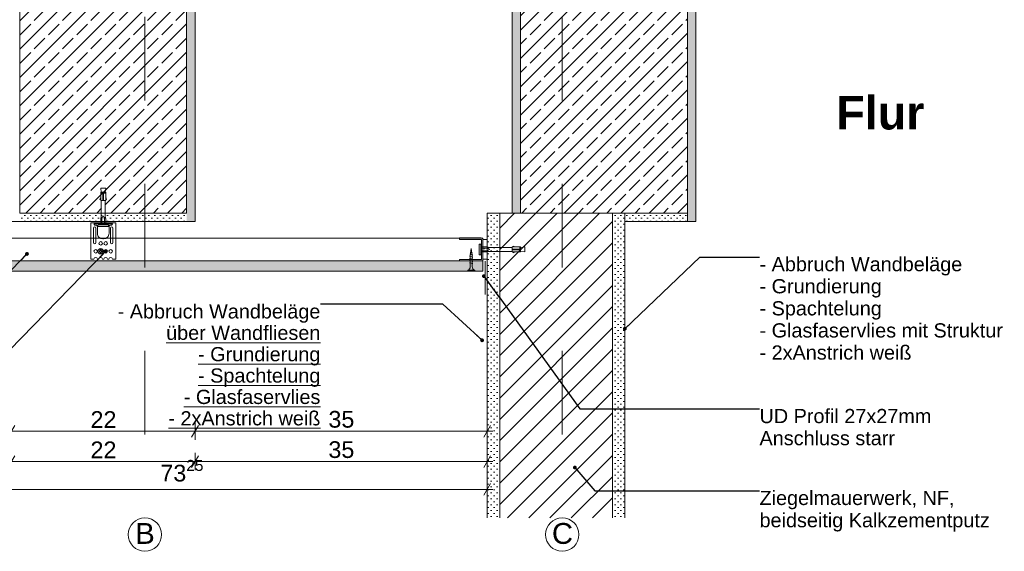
# Model space of a CAD drawing. Header units: metres. Extents: x 0 to 114, y 1 to 7.
# Tile 15 of 50: x 3.402 to 4.582, y 3.31 to 3.947. Entities that reach past the tile are written whole.
import ezdxf

# ---------------------------------------------------------------- set-up
doc = ezdxf.new("R2010")
doc.units = ezdxf.units.M
doc.header["$MEASUREMENT"] = 0
doc.linetypes.add('Achse', pattern=[0.04, 0.02, -0.01, 0, -0.01])
doc.linetypes.add('Wipeout_Contour', pattern=[1, 0, -1])
for name, color, linetype in [('152 - Bemaßung_ Beschriftung.Ausbau', 7, 'Continuous'), ('301 - Elemente.Linie', 7, 'Continuous'), ('302 - Elemente.Schraffur', 7, 'Continuous'), ('605 - Struktur.Wand Innen', 7, 'Continuous'), ('608 - Struktur.Träger', 7, 'Continuous'), ('653 - Abdeckung.TB Verkofferung', 7, 'Continuous'), ('Neubau_653 - Abdeckung.TB Verkofferung', 7, 'Continuous'), ('Neubau_660 - Unterkonstruktion.Trockenbau', 7, 'Continuous')]:
    doc.layers.add(name, color=color, linetype=linetype)
doc.styles.add('ERSTELLTER_STIL_1', font='txt')
doc.styles.add('ERSTELLTER_STIL_2', font='txt')
doc.dimstyles.new('ERSTELLTER_STIL__1', dxfattribs={"dimtxt": 0.02, "dimasz": 0.01064, "dimexe": 0.18, "dimexo": 0.0625, "dimgap": 0, "dimtad": 1, "dimtih": 1, "dimtoh": 1, "dimzin": 0, "dimdsep": 46, "dimtxsty": 'ERSTELLTER_STIL_1', "dimblk": 'ARROWHEAD_2', "dimblk1": 'ARROWHEAD_2', "dimblk2": 'ARROWHEAD_2', "dimcen": 0.09, "dimse1": 1, "dimse2": 1, "dimclrd": 7, "dimclre": 7, "dimclrt": 7, "dimazin": 0, "dimtfac": 1, "dimtdec": 4, "dimtmove": 0, "dimatfit": 3, "dimfxl": 1, "dimtolj": 1, "dimtzin": 0, "dimarcsym": 0})
doc.dimstyles.new('ERSTELLTER_STIL__3', dxfattribs={"dimtxt": 0.18, "dimasz": 0.00912, "dimexe": 0.18, "dimexo": 0.0625, "dimgap": 0, "dimtad": 0, "dimtih": 1, "dimtoh": 1, "dimdec": 4, "dimzin": 0, "dimdsep": 46, "dimcen": 0.09, "dimadec": 0, "dimazin": 0, "dimtfac": 1, "dimtdec": 4, "dimtmove": 0, "dimatfit": 3, "dimldrblk": 'ARROWHEAD_11', "dimfxl": 1, "dimtolj": 1, "dimtzin": 0, "dimarcsym": 0})
pattern_1 = [(45, (0, 0), (-0.003535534, 0.003535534), [0, -0.005])]
pattern_2 = [(45, (0, 0), (-0.01697056, 0.01697056), []), (45, (-0.008485, 0.008485), (-0.01697056, 0.01697056), [0.018, -0.006])]

# ---------------------------------------------------------------- blocks, each defined once
blk = doc.blocks.new('*D247')
at = {"layer": '152 - Bemaßung_ Beschriftung.Ausbau', "color": 7, "linetype": 'Continuous', "lineweight": 5}
for p, q in [((3.3961, 3.4608), (3.388, 3.4468)), ((3.3921, 3.4433), (3.3921, 3.4643)), ((3.6161, 3.4608), (3.608, 3.4468)), ((3.6121, 3.4433), (3.6121, 3.4643)), ((3.3921, 3.4538), (3.6121, 3.4538))]:
    blk.add_line(p, q, dxfattribs=at)
at = {"layer": '152 - Bemaßung_ Beschriftung.Ausbau', "color": 7, "lineweight": 5, "insert": (3.4869, 3.4578), "char_height": 0.02, "attachment_point": 7, "style": 'ERSTELLTER_STIL_1'}
blk.add_mtext('\\A1;{\\pql;\\fArial|b0|i0|c0|p38;22}', dxfattribs=at)
blk = doc.blocks.new('ARROWHEAD_2')
at = {"color": 0, "linetype": 'Continuous', "lineweight": 0}
for p, q in [((0, 0), (-1, 0)), ((-0.38, -0.66), (0.38, 0.66))]:
    blk.add_line(p, q, dxfattribs=at)
blk = doc.blocks.new('*D248')
at = {"layer": '152 - Bemaßung_ Beschriftung.Ausbau', "color": 7, "linetype": 'Continuous', "lineweight": 5}
for p, q in [((3.6161, 3.4608), (3.608, 3.4468)), ((3.6121, 3.4433), (3.6121, 3.4643)), ((3.958, 3.4468), (3.9661, 3.4608)), ((3.9621, 3.4433), (3.9621, 3.4643)), ((3.6121, 3.4538), (3.9621, 3.4538)), ((3.9621, 3.4538), (3.9689, 3.4538))]:
    blk.add_line(p, q, dxfattribs=at)
at = {"layer": '152 - Bemaßung_ Beschriftung.Ausbau', "color": 7, "lineweight": 5, "insert": (3.7719, 3.4578), "char_height": 0.02, "attachment_point": 7, "style": 'ERSTELLTER_STIL_1'}
blk.add_mtext('\\A1;{\\pql;\\fArial|b0|i0|c0|p38;35}', dxfattribs=at)
blk = doc.blocks.new('*D250')
at = {"layer": '152 - Bemaßung_ Beschriftung.Ausbau', "color": 7, "linetype": 'Continuous', "lineweight": 5}
for p, q in [((3.3961, 3.4245), (3.388, 3.4105)), ((3.3921, 3.407), (3.3921, 3.428)), ((3.6161, 3.4245), (3.608, 3.4105)), ((3.6121, 3.407), (3.6121, 3.428)), ((3.3921, 3.4175), (3.6121, 3.4175))]:
    blk.add_line(p, q, dxfattribs=at)
at = {"layer": '152 - Bemaßung_ Beschriftung.Ausbau', "color": 7, "lineweight": 5, "insert": (3.4869, 3.4215), "char_height": 0.02, "attachment_point": 7, "style": 'ERSTELLTER_STIL_1'}
blk.add_mtext('\\A1;{\\pql;\\fArial|b0|i0|c0|p38;22}', dxfattribs=at)
blk = doc.blocks.new('*D251')
at = {"layer": '152 - Bemaßung_ Beschriftung.Ausbau', "color": 7, "linetype": 'Continuous', "lineweight": 5}
for p, q in [((3.6161, 3.4245), (3.608, 3.4105)), ((3.6121, 3.407), (3.6121, 3.428)), ((3.958, 3.4105), (3.9661, 3.4245)), ((3.9621, 3.407), (3.9621, 3.428)), ((3.6121, 3.4175), (3.9621, 3.4175)), ((3.9621, 3.4175), (3.9689, 3.4175))]:
    blk.add_line(p, q, dxfattribs=at)
at = {"layer": '152 - Bemaßung_ Beschriftung.Ausbau', "color": 7, "lineweight": 5, "insert": (3.7719, 3.4215), "char_height": 0.02, "attachment_point": 7, "style": 'ERSTELLTER_STIL_1'}
blk.add_mtext('\\A1;{\\pql;\\fArial|b0|i0|c0|p38;35}', dxfattribs=at)
blk = doc.blocks.new('*D252')
at = {"layer": '152 - Bemaßung_ Beschriftung.Ausbau', "color": 7, "linetype": 'Continuous', "lineweight": 5}
for p, q in [((3.2336, 3.3911), (3.2255, 3.3771)), ((3.2296, 3.3736), (3.2296, 3.3946)), ((3.958, 3.3771), (3.9661, 3.3911)), ((3.9621, 3.3736), (3.9621, 3.3946)), ((3.2227, 3.3841), (3.2296, 3.3841)), ((3.2296, 3.3841), (3.9621, 3.3841)), ((3.9621, 3.3841), (3.9689, 3.3841))]:
    blk.add_line(p, q, dxfattribs=at)
at = {"layer": '152 - Bemaßung_ Beschriftung.Ausbau', "color": 7, "lineweight": 5, "insert": (3.5706, 3.3878), "char_height": 0.02, "attachment_point": 7, "style": 'ERSTELLTER_STIL_1'}
blk.add_mtext('\\A1;{\\pql;\\fArial|b0|i0|c0|p38;73\\fArial|b0|i0|c0|p38;\\A1{\\H.66x;\\S25^  ;}}', dxfattribs=at)
blk = doc.blocks.new('ARROWHEAD_11')
at = {"color": 0, "linetype": 'Continuous', "lineweight": 0}
blk.add_line((0, 0), (-1, 0), dxfattribs=at)
at = {"color": 0, "linetype": 'Continuous', "lineweight": 0, "const_width": 0.25, "flags": 128}
blk.add_lwpolyline([(-0.125, 0, 1), (0.125, 0, 1)], format="xyb", close=True, dxfattribs=at)

msp = doc.modelspace()

# ---------------------------------------------------------------- hatches: boundary and pattern name
at = {"layer": '302 - Elemente.Schraffur', "linetype": 'Continuous', "lineweight": 13, "true_color": 0xafafaf}
msp.add_hatch(color=253, dxfattribs=at).paths.add_polyline_path([(3.5026, 3.6843, 0.09902), (3.5051, 3.6848), (3.4991, 3.6848, 0.09902), (3.5016, 3.6843)])
at = {"layer": 'Neubau_653 - Abdeckung.TB Verkofferung', "linetype": 'Continuous', "lineweight": 5}
h = msp.add_hatch(dxfattribs=at)
h.set_pattern_fill('Gips_0010', style=0, pattern_type=2)
h.set_pattern_definition(pattern_1)
h.paths.add_polyline_path([(3.2421, 3.6455), (3.9571, 3.6455), (3.9571, 3.658), (3.2921, 3.658), (3.2421, 3.658)])

# ---------------------------------------------------------------- linework, layer by layer
at = {"layer": '301 - Elemente.Linie', "color": 1, "linetype": 'Continuous', "lineweight": 5}
for p, q in [((3.5006, 3.7008), (3.5006, 3.7083)), ((3.5036, 3.7083), (3.5036, 3.7008)), ((3.4911, 3.7023), (3.4971, 3.7023)), ((3.4913, 3.7033), (3.5128, 3.7033)), ((3.5131, 3.7023), (3.5071, 3.7023)), ((3.5051, 3.6848), (3.4991, 3.6848)), ((3.9619, 3.673), (3.9544, 3.673)), ((3.9544, 3.67), (3.9619, 3.67)), ((3.959, 3.6722), (3.958, 3.6722)), ((3.959, 3.6692), (3.958, 3.6692))]:
    msp.add_line(p, q, dxfattribs=at)
at = {"layer": '301 - Elemente.Linie', "color": 1, "linetype": 'Continuous', "lineweight": 5, "flags": 128}
for points in [[(3.4951, 3.699), (3.4951, 3.6908, 0.414214), (3.5016, 3.6843), (3.5026, 3.6843, 0.414214), (3.5091, 3.6908), (3.5091, 3.699, -0.414214), (3.5106, 3.7005), (3.5114, 3.7005, 0.106221), (3.512, 3.7006, 0.101364), (3.5126, 3.701, 0.095175), (3.5129, 3.7016, 0.091218), (3.5131, 3.7023, 0.091218), (3.5129, 3.7029, 0.047767), (3.5128, 3.7033), (3.5171, 3.7033), (3.5171, 3.6598), (3.5132, 3.6598, 1), (3.5089, 3.6598), (3.5072, 3.6598, 1), (3.5029, 3.6598), (3.5012, 3.6598, 1), (3.4969, 3.6598), (3.4952, 3.6598, 1), (3.4909, 3.6598), (3.4871, 3.6598), (3.4871, 3.7033), (3.4913, 3.7033, 0.047767), (3.4912, 3.7029, 0.091218), (3.4911, 3.7023, 0.091218), (3.4912, 3.7016, 0.095175), (3.4915, 3.701, 0.101364), (3.4921, 3.7006, 0.106221), (3.4927, 3.7005), (3.4936, 3.7005, -0.414214)], [(3.4903, 3.697), (3.4903, 3.6798, 1), (3.4933, 3.6798), (3.4933, 3.697, 1)], [(3.5138, 3.6798), (3.5138, 3.697, 1), (3.5108, 3.697), (3.5108, 3.6798, 1)], [(3.4986, 3.6713), (3.4986, 3.6703, -0.414214), (3.4981, 3.6698), (3.4971, 3.6698), (3.4971, 3.6688), (3.4981, 3.6688, -0.414214), (3.4986, 3.6683), (3.4986, 3.6673), (3.4996, 3.6673), (3.4996, 3.6683, -0.414214), (3.5001, 3.6688), (3.5011, 3.6688), (3.5011, 3.6698), (3.5001, 3.6698, -0.414214), (3.4996, 3.6703), (3.4996, 3.6713)]]:
    msp.add_lwpolyline(points, format="xyb", close=True, dxfattribs=at)
at = {"layer": '301 - Elemente.Linie', "color": 1, "linetype": 'Continuous', "lineweight": 5}
for points in [[(3.496, 3.6991), (3.499, 3.6989, 0.038322), (3.5051, 3.6989), (3.5081, 3.6991, 0.39195), (3.5086, 3.6996), (3.5086, 3.7003, 0.414214), (3.5081, 3.7008), (3.4961, 3.7008, 0.414214), (3.4956, 3.7003), (3.4956, 3.6996, 0.39195)], [(3.9527, 3.6655), (3.9525, 3.6684, -0.038322), (3.9525, 3.6746), (3.9527, 3.6775, -0.39195), (3.9532, 3.678), (3.9539, 3.678, -0.414214), (3.9544, 3.6775), (3.9544, 3.6655, -0.414214), (3.9539, 3.665), (3.9532, 3.665, -0.39195)]]:
    msp.add_lwpolyline(points, format="xyb", close=True, dxfattribs=at)
at = {"layer": '301 - Elemente.Linie', "color": 1, "linetype": 'Continuous', "lineweight": 5, "flags": 128}
msp.add_lwpolyline([(3.4971, 3.7033), (3.4971, 3.7023), (3.5071, 3.7023), (3.5071, 3.7033)], dxfattribs=at)
msp.add_lwpolyline([(3.965, 3.669), (3.9619, 3.67), (3.9649, 3.6713, 0.659396), (3.9649, 3.6717), (3.9619, 3.673), (3.965, 3.674)], format="xyb", dxfattribs=at)
at = {"layer": '301 - Elemente.Linie', "color": 1, "linetype": 'Continuous', "lineweight": 5}
for centre, radius in [((3.4991, 3.6788), 0.00215), ((3.5051, 3.6788), 0.00215), ((3.4931, 3.6693), 0.00215), ((3.4991, 3.6693), 0.00325), ((3.5051, 3.6693), 0.00215), ((3.5111, 3.6693), 0.00215)]:
    msp.add_circle(centre, radius, dxfattribs=at)
at = {"layer": '301 - Elemente.Linie', "color": 160, "linetype": 'Continuous', "lineweight": 9, "true_color": 0x3232ff}
msp.add_circle((3.5521, 3.33), 0.02, dxfattribs=at)
at = {"layer": '605 - Struktur.Wand Innen', "color": 7, "linetype": 'Continuous', "lineweight": 18}
for p, q in [((3.9621, 3.715), (3.9621, 3.35)), ((4.1271, 3.705), (4.1271, 3.35))]:
    msp.add_line(p, q, dxfattribs=at)
at = {"layer": '608 - Struktur.Träger', "color": 7, "linetype": 'Continuous', "lineweight": 5}
for p, q in [((3.6121, 4.355), (3.6121, 3.705)), ((4.2121, 4.255), (4.2121, 3.705)), ((3.3921, 3.705), (3.6121, 3.705))]:
    msp.add_line(p, q, dxfattribs=at)
at = {"layer": '608 - Struktur.Träger', "color": 7, "linetype": 'Continuous', "lineweight": 5, "flags": 128}
msp.add_lwpolyline([(4.2121, 3.705), (4.2021, 3.705), (4.1271, 3.705)], dxfattribs=at)
at = {"layer": '653 - Abdeckung.TB Verkofferung', "color": 1, "linetype": 'Continuous', "lineweight": 13}
msp.add_line((3.9596, 3.6174), (3.9596, 3.6574), dxfattribs=at)
at = {"layer": '653 - Abdeckung.TB Verkofferung', "color": 1, "linetype": 'Continuous', "lineweight": 9, "flags": 128}
msp.add_lwpolyline([(3.9571, 3.685), (3.2921, 3.685), (3.2921, 3.658), (3.9571, 3.658)], close=True, dxfattribs=at)
at = {"layer": 'Neubau_653 - Abdeckung.TB Verkofferung', "color": 1, "linetype": 'Continuous', "lineweight": 13, "flags": 128}
msp.add_lwpolyline([(3.2421, 3.6455), (3.9571, 3.6455), (3.9571, 3.658), (3.2921, 3.658), (3.2421, 3.658)], close=True, dxfattribs=at)
at = {"layer": 'Neubau_660 - Unterkonstruktion.Trockenbau', "color": 1, "linetype": 'Continuous', "lineweight": 5}
for p, q in [((3.9421, 3.6701), (3.9439, 3.6699)), ((3.9411, 3.6633), (3.9451, 3.6623)), ((3.9411, 3.6607), (3.9451, 3.6597)), ((3.9411, 3.6581), (3.9451, 3.6571)), ((3.9414, 3.6657), (3.9449, 3.6649)), ((3.9418, 3.6679), (3.9444, 3.6674)), ((3.9388, 3.6465), (3.9473, 3.6465)), ((3.9411, 3.6555), (3.9451, 3.6545))]:
    msp.add_line(p, q, dxfattribs=at)
at = {"layer": 'Neubau_660 - Unterkonstruktion.Trockenbau', "color": 1, "linetype": 'Continuous', "lineweight": 5, "flags": 128}
for points in [[(3.9291, 3.6578), (3.9551, 3.6578, 0.414214), (3.9571, 3.6598), (3.9571, 3.6833, 0.414214), (3.9551, 3.6853), (3.9291, 3.6853), (3.9291, 3.6835), (3.9551, 3.6835, -0.414214), (3.9553, 3.6833), (3.9553, 3.6598, -0.414214), (3.9551, 3.6595), (3.9291, 3.6595)], [(3.9442, 3.6636), (3.9442, 3.651, 0.304192), (3.9473, 3.6465), (3.9473, 3.6455), (3.9388, 3.6455), (3.9388, 3.6465, 0.304191), (3.9419, 3.651), (3.9419, 3.6636), (3.9431, 3.6727)]]:
    msp.add_lwpolyline(points, format="xyb", close=True, dxfattribs=at)
msp.add_lwpolyline([(3.9571, 3.6833), (3.9621, 3.6833), (3.9621, 3.6598), (3.9571, 3.6598)], close=True, dxfattribs=at)

# ---------------------------------------------------------------- texts
at = {"layer": '152 - Bemaßung_ Beschriftung.Ausbau', "color": 7, "linetype": 'Continuous', "lineweight": 9, "insert": (4.3804, 3.8146), "char_height": 0.04, "attachment_point": 7, "style": 'ERSTELLTER_STIL_2'}
msp.add_mtext('\\A1;{\\pql;\\fArial|b1|i0|c0|p38;Flur}', dxfattribs=at)
at = {"layer": '152 - Bemaßung_ Beschriftung.Ausbau', "color": 7, "linetype": 'Continuous', "lineweight": 9, "char_height": 0.017, "style": 'ERSTELLTER_STIL_1'}
for s, insert, attachment_point, line_spacing_factor in [('\\A1;{\\pql;\\fArial|b0|i0|c0|p38;- \\fArial|b0|i0|c0|p38;Abbruch Wandbe\\fArial|b0|i0|c0|p38;läge\\P\\pql;\\fArial|b0|i0|c0|p38;- Grundierung\\P\\pql;\\fArial|b0|i0|c0|p38;- Spachtelung\\P\\pql;\\fArial|b0|i0|c0|p38;- Glasfaservlies mit Struktur\\P\\pql;\\fArial|b0|i0|c0|p38;- 2xAnstrich weiß}', (4.2884, 3.6624), 1, 0.9334), ('\\A1;{\\pqr;\\fArial|b0|i0|c0|p38;- Abbruch Wandbeläge\\P\\pqr;\\fArial|b0|i0|c0|p38;\\L\\Lüber Wandfliesen\\P\\pqr;\\fArial|b0|i0|c0|p38;- Grundierung\\P\\pqr;\\fArial|b0|i0|c0|p38;- Spachtelung\\P\\pqr;\\fArial|b0|i0|c0|p38;- Glasfaservlies\\P\\pqr;\\fArial|b0|i0|c0|p38;- 2xAnstrich weiß }', (3.7623, 3.6058), 3, 0.90335), ('\\A1;{\\pql;\\fArial|b0|i0|c0|p38;UD Profil 27x27mm\\P\\pql;\\fArial|b0|i0|c0|p38;Anschluss starr}', (4.2884, 3.4805), 1, 0.93321), ('\\A1;{\\pql;\\fArial|b0|i0|c0|p38;Ziegelmauerwerk, NF,\\P\\pql;\\fArial|b0|i0|c0|p38;beidseitig Kalkzementputz}', (4.2884, 3.3824), 1, 0.940037)]:
    msp.add_mtext(s, dxfattribs=dict(at, insert=insert, attachment_point=attachment_point, line_spacing_factor=line_spacing_factor))
at = {"layer": '152 - Bemaßung_ Beschriftung.Ausbau', "color": 160, "linetype": 'Continuous', "lineweight": 9, "true_color": 0x3232ff, "char_height": 0.025, "attachment_point": 4, "style": 'ERSTELLTER_STIL_1'}
for s, insert in [('\\A1;{\\pql;\\fArial|b0|i0|c0|p38;B}', (3.5406, 3.3314)), ('\\A1;{\\pql;\\fArial|b0|i0|c0|p38;C}', (4.0397, 3.3312))]:
    msp.add_mtext(s, dxfattribs=dict(at, insert=insert))

# ---------------------------------------------------------------- dimensions: what is measured, and where the dimension line sits
at = {"layer": '152 - Bemaßung_ Beschriftung.Ausbau', "color": 7, "linetype": 'Continuous', "lineweight": 5}
for base, p1, p2, picture, middle in [((3.6121, 3.4538), (3.3921, 3.705), (3.6121, 3.705), '*D247', (3.5021, 3.4678)), ((3.6121, 3.4175), (3.3921, 3.705), (3.6121, 3.705), '*D250', (3.5021, 3.4315)), ((3.9621, 3.4538), (3.6121, 3.705), (3.9621, 3.715), '*D248', (3.7871, 3.4678)), ((3.9621, 3.4175), (3.6121, 3.705), (3.9621, 3.715), '*D251', (3.7871, 3.4315))]:
    dim = msp.add_linear_dim(base=base, p1=p1, p2=p2, dimstyle='ERSTELLTER_STIL__1', dxfattribs=at)
    dim.commit()
    dim.dimension.update_dxf_attribs({"geometry": picture, "text_midpoint": middle, "dimtype": 160})

# ---------------------------------------------------------------- leaders
at = {"layer": '152 - Bemaßung_ Beschriftung.Ausbau', "color": 7, "linetype": 'Continuous', "lineweight": 9, "annotation_type": 0, "has_hookline": 1}
for points, hookline_direction, text_width in [([(3.5051, 3.6693), (3.3482, 3.5085), (3.0303, 3.5085)], 1, 0.1607), ([(3.4108, 3.6661), (3.2978, 3.5492), (3.0303, 3.5492)], 1, 0.2379), ([(4.1271, 3.5766), (4.2167, 3.6624), (4.2884, 3.6624)], 0, 0.291), ([(3.956, 3.5627), (3.909, 3.6058), (3.7623, 3.6058)], 1, 0.2409)]:
    msp.add_leader(points, dimstyle='ERSTELLTER_STIL__3', dxfattribs=dict(at, hookline_direction=hookline_direction, text_width=text_width))

# ---------------------------------------------------------------- wipeouts: each hides what was drawn before it
at = {"color": 254, "linetype": 'Wipeout_Contour', "lineweight": 0, "ltscale": 21.534871}
msp.add_wipeout([(3.9771, 3.715), (3.9771, 3.35), (4.1121, 3.35), (4.1121, 3.715)], dxfattribs=at).dxf.layer = '605 - Struktur.Wand Innen'
at = {"color": 254, "linetype": 'Wipeout_Contour', "lineweight": 0, "ltscale": 21.42032}
msp.add_wipeout([(3.4021, 3.715), (3.6021, 3.715), (3.6021, 4.365), (3.4021, 4.365)], dxfattribs=at).dxf.layer = '608 - Struktur.Träger'

# ---------------------------------------------------------------- next in the draw order: hatches: boundary and pattern name
at = {"layer": '605 - Struktur.Wand Innen', "linetype": 'Continuous', "lineweight": 5}
h = msp.add_hatch(dxfattribs=at)
h.set_pattern_fill('MW_Ziegel_0010', style=0, pattern_type=2)
h.set_pattern_definition([(45, (0, 0), (-0.01272792, 0.01272792), [])])
h.paths.add_polyline_path([(3.9771, 3.715), (3.9771, 3.35), (4.1121, 3.35), (4.1121, 3.715)])
at = {"layer": '608 - Struktur.Träger', "linetype": 'Continuous', "lineweight": 5}
h = msp.add_hatch(dxfattribs=at)
h.set_pattern_fill('Beton__Stahlbeton_0010', style=0, pattern_type=2)
h.set_pattern_definition(pattern_2)
h.paths.add_polyline_path([(3.4021, 3.715), (3.6021, 3.715), (3.6021, 4.365), (3.4021, 4.365)])
h = msp.add_hatch(dxfattribs=at)
h.set_pattern_fill('Gips_0010', style=0, pattern_type=2)
h.set_pattern_definition(pattern_1)
h.paths.add_polyline_path([(3.6021, 3.705), (3.6121, 3.705), (3.6121, 4.365), (3.6021, 4.365), (3.6021, 3.715)])
h = msp.add_hatch(dxfattribs=at)
h.set_pattern_fill('Gips_0010', style=0, pattern_type=2)
h.set_pattern_definition(pattern_1)
h.paths.add_polyline_path([(3.6021, 3.715), (3.4021, 3.715), (3.4021, 3.705), (3.6021, 3.705)])
h = msp.add_hatch(dxfattribs=at)
h.set_pattern_fill('Gips_0010', style=0, pattern_type=2)
h.set_pattern_definition(pattern_1)
h.paths.add_polyline_path([(3.9621, 3.715), (3.9771, 3.715), (3.9771, 3.35), (3.9621, 3.35)])
h = msp.add_hatch(dxfattribs=at)
h.set_pattern_fill('Gips_0010', style=0, pattern_type=2)
h.set_pattern_definition(pattern_1)
h.paths.add_polyline_path([(4.1121, 3.715), (4.1271, 3.715), (4.1271, 3.35), (4.1121, 3.35)])

# ---------------------------------------------------------------- next in the draw order: linework, layer by layer
at = {"layer": '301 - Elemente.Linie', "color": 160, "linetype": 'Achse', "lineweight": 9, "true_color": 0x3232ff}
msp.add_line((3.5521, 4.75), (3.5521, 3.35), dxfattribs=at)
at = {"layer": '301 - Elemente.Linie', "color": 1, "linetype": 'Continuous', "lineweight": 5}
for p, q in [((3.4991, 3.739), (3.5016, 3.739)), ((3.5016, 3.73), (3.5026, 3.73)), ((3.5026, 3.739), (3.5051, 3.739)), ((3.9921, 3.671), (3.9921, 3.672)), ((4.0011, 3.672), (4.0011, 3.6745)), ((4.0011, 3.6685), (4.0011, 3.671))]:
    msp.add_line(p, q, dxfattribs=at)
for points in [[(3.4996, 3.74), (3.4991, 3.745), (3.5051, 3.745), (3.5046, 3.74)], [(3.4991, 3.731), (3.4981, 3.7312), (3.4991, 3.734)], [(3.5051, 3.731), (3.5061, 3.7312), (3.5051, 3.734)], [(3.9931, 3.6745), (3.9933, 3.6755), (3.9961, 3.6745)], [(4.0021, 3.669), (4.0071, 3.6685), (4.0071, 3.6745), (4.0021, 3.674)], [(3.9931, 3.6685), (3.9933, 3.6675), (3.9961, 3.6685)]]:
    msp.add_lwpolyline(points, dxfattribs=at)
for points in [[(3.4991, 3.74), (3.5016, 3.74), (3.5016, 3.73), (3.4991, 3.73)], [(3.5026, 3.73), (3.5051, 3.73), (3.5051, 3.74), (3.5026, 3.74)], [(3.9921, 3.672), (3.9921, 3.6745), (4.0021, 3.6745), (4.0021, 3.672)], [(4.0021, 3.6685), (4.0021, 3.671), (3.9921, 3.671), (3.9921, 3.6685)]]:
    msp.add_lwpolyline(points, close=True, dxfattribs=at)
at = {"layer": '301 - Elemente.Linie', "color": 1, "linetype": 'Continuous', "lineweight": 5, "flags": 128}
for points in [[(3.4991, 3.7008), (3.4991, 3.7083), (3.4996, 3.7114), (3.4996, 3.73)], [(3.5051, 3.7008), (3.5051, 3.7083), (3.5046, 3.7114), (3.5046, 3.73)], [(3.9544, 3.6745), (3.9619, 3.6745), (3.965, 3.674), (3.9921, 3.674)], [(3.9544, 3.6685), (3.9619, 3.6685), (3.965, 3.669), (3.9921, 3.669)]]:
    msp.add_lwpolyline(points, dxfattribs=at)
msp.add_lwpolyline([(3.4996, 3.7114), (3.5006, 3.7083), (3.5018, 3.7112, -0.659396), (3.5023, 3.7112), (3.5036, 3.7083), (3.5046, 3.7114)], format="xyb", dxfattribs=at)
at = {"layer": '301 - Elemente.Linie', "color": 160, "linetype": 'Continuous', "lineweight": 9, "true_color": 0x3232ff}
msp.add_circle((4.0521, 3.33), 0.02, dxfattribs=at)
at = {"layer": '605 - Struktur.Wand Innen', "color": 7, "linetype": 'Continuous', "lineweight": 18}
for p, q in [((3.9921, 3.715), (3.9621, 3.715)), ((3.9771, 3.715), (3.9771, 3.35))]:
    msp.add_line(p, q, dxfattribs=at)
at = {"layer": '608 - Struktur.Träger', "color": 7, "linetype": 'Continuous', "lineweight": 13}
for p, q in [((3.4021, 4.365), (3.4021, 3.715)), ((3.6021, 4.365), (3.6021, 3.715)), ((3.6021, 3.715), (3.4021, 3.715))]:
    msp.add_line(p, q, dxfattribs=at)
at = {"layer": '608 - Struktur.Träger', "color": 7, "linetype": 'Continuous', "lineweight": 5}
msp.add_line((3.9921, 4.355), (3.9921, 3.715), dxfattribs=at)

# ---------------------------------------------------------------- next in the draw order: dimensions: what is measured, and where the dimension line sits
at = {"layer": '152 - Bemaßung_ Beschriftung.Ausbau', "color": 7, "linetype": 'Continuous', "lineweight": 5}
dim = msp.add_linear_dim(base=(3.9621, 3.3841), p1=(3.2296, 3.6522), p2=(3.9621, 3.715), dimstyle='ERSTELLTER_STIL__1', dxfattribs=at)
dim.commit()
dim.dimension.update_dxf_attribs({"geometry": '*D252', "text_midpoint": (3.6205, 3.3981), "dimtype": 160})

# ---------------------------------------------------------------- next in the draw order: leaders
at = {"layer": '152 - Bemaßung_ Beschriftung.Ausbau', "color": 7, "linetype": 'Continuous', "lineweight": 9, "annotation_type": 0, "has_hookline": 1, "hookline_direction": 0}
for points, text_width in [([(3.9582, 3.6396), (4.073, 3.4805), (4.2884, 3.4805)], 0.2023), ([(4.0672, 3.4103), (4.0912, 3.3824), (4.2884, 3.3824)], 0.2736)]:
    msp.add_leader(points, dimstyle='ERSTELLTER_STIL__3', dxfattribs=dict(at, text_width=text_width))

# ---------------------------------------------------------------- next in the draw order: wipeouts: each hides what was drawn before it
at = {"color": 254, "linetype": 'Wipeout_Contour', "lineweight": 0, "ltscale": 28.192838}
msp.add_wipeout([(4.0021, 3.715), (4.1271, 3.715), (4.2021, 3.715), (4.2021, 4.365), (4.0021, 4.365)], dxfattribs=at).dxf.layer = '608 - Struktur.Träger'

# ---------------------------------------------------------------- next in the draw order: hatches: boundary and pattern name
at = {"layer": '608 - Struktur.Träger', "linetype": 'Continuous', "lineweight": 5}
h = msp.add_hatch(dxfattribs=at)
h.set_pattern_fill('Gips_0010', style=0, pattern_type=2)
h.set_pattern_definition(pattern_1)
h.paths.add_polyline_path([(4.0021, 4.365), (3.9921, 4.365), (3.9921, 3.715), (4.0021, 3.715)])
h = msp.add_hatch(dxfattribs=at)
h.set_pattern_fill('Beton__Stahlbeton_0010', style=0, pattern_type=2)
h.set_pattern_definition(pattern_2)
h.paths.add_polyline_path([(4.0021, 3.715), (4.1271, 3.715), (4.2021, 3.715), (4.2021, 4.365), (4.0021, 4.365)])
h = msp.add_hatch(dxfattribs=at)
h.set_pattern_fill('Gips_0010', style=0, pattern_type=2)
h.set_pattern_definition(pattern_1)
h.paths.add_polyline_path([(4.2021, 4.365), (4.2021, 3.715), (4.2021, 3.705), (4.2121, 3.705), (4.2121, 4.365)])
h = msp.add_hatch(dxfattribs=at)
h.set_pattern_fill('Gips_0010', style=0, pattern_type=2)
h.set_pattern_definition(pattern_1)
h.paths.add_polyline_path([(4.1271, 3.715), (4.1271, 3.705), (4.2021, 3.705), (4.2021, 3.715)])

# ---------------------------------------------------------------- next in the draw order: linework, layer by layer
at = {"layer": '301 - Elemente.Linie', "color": 160, "linetype": 'Achse', "lineweight": 9, "true_color": 0x3232ff}
msp.add_line((4.0521, 4.75), (4.0521, 3.35), dxfattribs=at)
at = {"layer": '605 - Struktur.Wand Innen', "color": 7, "linetype": 'Continuous', "lineweight": 18}
for p, q in [((4.1121, 3.715), (4.1121, 3.35)), ((4.1271, 3.715), (4.1271, 3.705))]:
    msp.add_line(p, q, dxfattribs=at)
at = {"layer": '605 - Struktur.Wand Innen', "color": 7, "linetype": 'Continuous', "lineweight": 18, "flags": 128}
msp.add_lwpolyline([(4.1271, 3.715), (4.0021, 3.715), (3.9921, 3.715)], dxfattribs=at)
at = {"layer": '608 - Struktur.Träger', "color": 7, "linetype": 'Continuous', "lineweight": 13}
for p, q in [((4.0021, 4.365), (4.0021, 3.715)), ((4.2021, 4.365), (4.2021, 3.715)), ((4.2021, 3.715), (4.1271, 3.715))]:
    msp.add_line(p, q, dxfattribs=at)
at = {"layer": '608 - Struktur.Träger', "color": 7, "linetype": 'Continuous', "lineweight": 5}
msp.add_line((4.2021, 3.715), (4.2021, 3.705), dxfattribs=at)

doc.saveas('drawing.dxf')
